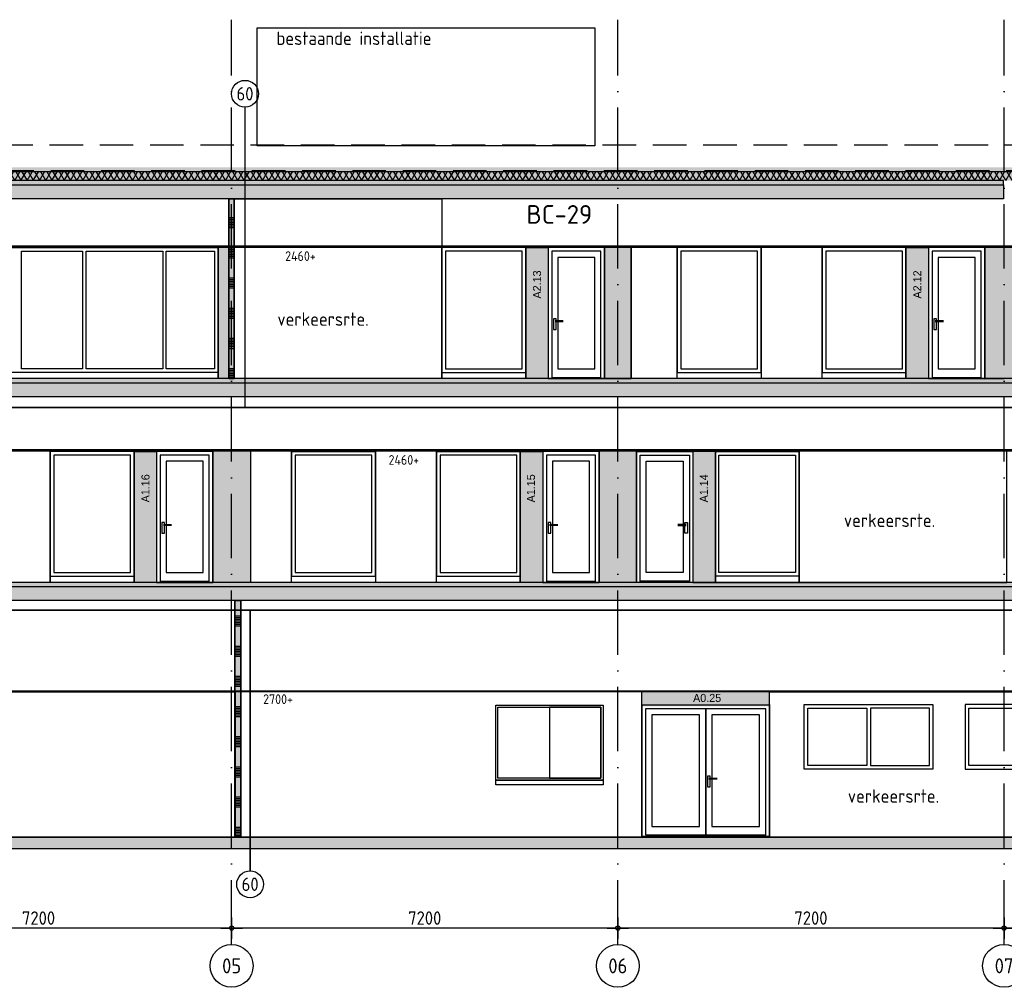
# Model space of a CAD drawing. Header units: millimetres. Extents: x -14070 to 121216, y 14949 to 85047.
# Tile 14 of 33: x 23274 to 41630, y 67007 to 85047. Entities that reach past the tile are written whole.
import ezdxf
from ezdxf.enums import TextEntityAlignment as Align

# ---------------------------------------------------------------- set-up
doc = ezdxf.new("R2010")
doc.units = ezdxf.units.MM
doc.header["$LTSCALE"] = 100
for name, pattern in [('ACAD_ISO10W100', [18, 12, -3, 0, -3]), ('gevels$0$ACAD_ISO10W100', [18, 12, -3, 0, -3]), ('HIDDEN2', [0.1875, 0.125, -0.0625])]:
    doc.linetypes.add(name, pattern=pattern)
doc.layers.get('Defpoints').update_dxf_attribs({"color": 181})
for name, color, linetype in [('A--L$7--_stramien', 1, 'Continuous'), ('A--L20--_bovenbouw', 8, 'Continuous'), ('A--L65--_beveiligingsinstallaties', 1, 'Continuous'), ('A--T$7--_stramien', 7, 'Continuous'), ('AM$1A---_MAATVOERING', 2, 'Continuous'), ('BURO_hoogtelijnen', 8, 'Continuous'), ('BURO_tekst', 7, 'Continuous'), ('Detail_arcering_rood', 1, 'Continuous'), ('Detail_beton', 4, 'Continuous'), ('Detail_isolatie', 1, 'Continuous'), ('Detail_prefabbeton', 4, 'Continuous'), ('gevels$0$A--L$7--_stramien', 1, 'Continuous')]:
    doc.layers.add(name, color=color, linetype=linetype)
for name, color, linetype, true_color in [('RAL 5007', 7, 'Continuous', 0x376b8c), ('SCHIJF', 7, 'Continuous', 0xb1c9df), ('signs', 7, 'Continuous', 0x5f76a8)]:
    doc.layers.add(name, color=color, linetype=linetype, true_color=true_color)
doc.styles.add('BRON maatvoering', font='isocp.shx')
doc.styles.add('BRON standaard', font='isocp.shx')
doc.styles.add('BURO maatvoering', font='isocp.shx')
doc.styles.add('MAAR_logotekst', font='DIN1451Com-Mittelschrift.ttf')
doc.styles.add('MAAR_stempel', font='LTe50146.ttf')
doc.dimstyles.new('BURO maatvoering 1-100', dxfattribs={"dimscale": 100, "dimtxt": 2.5, "dimasz": 1, "dimexe": 125, "dimexo": 0, "dimtad": 1, "dimdec": 0, "dimzin": 12, "dimdsep": 46, "dimtxsty": 'BRON maatvoering', "dimblk": 'BURO_maatvoeringssymbool_01', "dimcen": 2, "dimse1": 1, "dimse2": 1, "dimclrd": 1, "dimclrt": 7, "dimadec": 0, "dimazin": 0, "dimtfac": 1, "dimtdec": 0, "dimtix": 1, "dimtofl": 0, "dimtmove": 0, "dimatfit": 3, "dimldrblk": 'DOT', "dimfxl": 1, "dimtolj": 1, "dimtzin": 0, "dimarcsym": 0})
pattern_1 = [(17, (16831, 50166.948), (10.314982, 31.931044), [0, -32.64, -18.48, 0, -26.88]), (48, (16831, 50166.948), (-7.366232, 32.468733), [0, -32.32, 0, -32.96, 0, -26.56]), (71, (16831, 50166.948), (-19.164631, 26.905229), [0, -32, 0, -19.2, -26.32])]

# ---------------------------------------------------------------- blocks, each defined once
blk = doc.blocks.new('BURO_maatvoeringssymbool_01')
at = {"color": 1}
for p, q in [((0, -2), (0, 2)), ((-2, 0), (2, 0))]:
    blk.add_line(p, q, dxfattribs=at)
blk.add_circle((0, 0), 0.4, dxfattribs=at)
blk = doc.blocks.new('*D337')
at = {"layer": 'AM$1A---_MAATVOERING', "color": 1, "lineweight": -2, "transparency": 16777216}
blk.add_line((48725, 68111), (41725, 68111), dxfattribs=at)
at = {"layer": 'Defpoints', "color": 0, "transparency": 16777216}
for p in [(41625, 69307), (41625, 68111), (48825, 67807)]:
    blk.add_point(p, dxfattribs=at)
at = {"layer": 'AM$1A---_MAATVOERING', "color": 1, "lineweight": -2, "transparency": 16777216, "xscale": 100, "yscale": 100, "zscale": 100, "rotation": 180}
blk.add_blockref('BURO_maatvoeringssymbool_01', (41625, 68111), dxfattribs=at)
at = {"layer": 'AM$1A---_MAATVOERING', "color": 1, "lineweight": -2, "transparency": 16777216, "xscale": 100, "yscale": 100, "zscale": 100}
blk.add_blockref('BURO_maatvoeringssymbool_01', (48825, 68111), dxfattribs=at)
at = {"layer": 'AM$1A---_MAATVOERING', "color": 7, "transparency": 16777216, "insert": (45225, 68298), "char_height": 250, "attachment_point": 5, "style": 'BRON maatvoering'}
blk.add_mtext('\\A1;7200', dxfattribs=at)
blk = doc.blocks.new('_Dot')
at = {"color": 0, "linetype": 'ByBlock', "lineweight": -2}
blk.add_line((-0.5, 0), (-1, 0), dxfattribs=at)
at = {"color": 0, "linetype": 'ByBlock', "const_width": 0.5}
blk.add_lwpolyline([(-0.25, 0, 1), (0.25, 0, 1)], format="xyb", close=True, dxfattribs=at)
blk = doc.blocks.new('*D338')
at = {"layer": 'AM$1A---_MAATVOERING', "color": 1, "lineweight": -2, "transparency": 16777216}
blk.add_line((41525, 68111), (34525, 68111), dxfattribs=at)
at = {"layer": 'Defpoints', "color": 0, "transparency": 16777216}
for p in [(34425, 69307), (41625, 69307), (34425, 68111)]:
    blk.add_point(p, dxfattribs=at)
at = {"layer": 'AM$1A---_MAATVOERING', "color": 1, "lineweight": -2, "transparency": 16777216, "xscale": 100, "yscale": 100, "zscale": 100, "rotation": 180}
blk.add_blockref('BURO_maatvoeringssymbool_01', (34425, 68111), dxfattribs=at)
at = {"layer": 'AM$1A---_MAATVOERING', "color": 1, "lineweight": -2, "transparency": 16777216, "xscale": 100, "yscale": 100, "zscale": 100}
blk.add_blockref('BURO_maatvoeringssymbool_01', (41625, 68111), dxfattribs=at)
at = {"layer": 'AM$1A---_MAATVOERING', "color": 7, "transparency": 16777216, "insert": (38025, 68298), "char_height": 250, "attachment_point": 5, "style": 'BRON maatvoering'}
blk.add_mtext('\\A1;7200', dxfattribs=at)
blk = doc.blocks.new('*D339')
at = {"layer": 'AM$1A---_MAATVOERING', "color": 1, "lineweight": -2, "transparency": 16777216}
blk.add_line((34325, 68111), (27325, 68111), dxfattribs=at)
at = {"layer": 'Defpoints', "color": 0, "transparency": 16777216}
for p in [(27225, 69307), (34425, 69307), (27225, 68111)]:
    blk.add_point(p, dxfattribs=at)
at = {"layer": 'AM$1A---_MAATVOERING', "color": 1, "lineweight": -2, "transparency": 16777216, "xscale": 100, "yscale": 100, "zscale": 100, "rotation": 180}
blk.add_blockref('BURO_maatvoeringssymbool_01', (27225, 68111), dxfattribs=at)
at = {"layer": 'AM$1A---_MAATVOERING', "color": 1, "lineweight": -2, "transparency": 16777216, "xscale": 100, "yscale": 100, "zscale": 100}
blk.add_blockref('BURO_maatvoeringssymbool_01', (34425, 68111), dxfattribs=at)
at = {"layer": 'AM$1A---_MAATVOERING', "color": 7, "transparency": 16777216, "insert": (30825, 68298), "char_height": 250, "attachment_point": 5, "style": 'BRON maatvoering'}
blk.add_mtext('\\A1;7200', dxfattribs=at)
blk = doc.blocks.new('*D340')
at = {"layer": 'AM$1A---_MAATVOERING', "color": 1, "lineweight": -2, "transparency": 16777216}
blk.add_line((27125, 68111), (20125, 68111), dxfattribs=at)
at = {"layer": 'Defpoints', "color": 0, "transparency": 16777216}
for p in [(20025, 69307), (27225, 69307), (20025, 68111)]:
    blk.add_point(p, dxfattribs=at)
at = {"layer": 'AM$1A---_MAATVOERING', "color": 1, "lineweight": -2, "transparency": 16777216, "xscale": 100, "yscale": 100, "zscale": 100, "rotation": 180}
blk.add_blockref('BURO_maatvoeringssymbool_01', (20025, 68111), dxfattribs=at)
at = {"layer": 'AM$1A---_MAATVOERING', "color": 1, "lineweight": -2, "transparency": 16777216, "xscale": 100, "yscale": 100, "zscale": 100}
blk.add_blockref('BURO_maatvoeringssymbool_01', (27225, 68111), dxfattribs=at)
at = {"layer": 'AM$1A---_MAATVOERING', "color": 7, "transparency": 16777216, "insert": (23625, 68298), "char_height": 250, "attachment_point": 5, "style": 'BRON maatvoering'}
blk.add_mtext('\\A1;7200', dxfattribs=at)
blk = doc.blocks.new('AL_stramlab_01_P03_BV')
at = {"color": 2, "linetype": 'Continuous', "lineweight": -2}
blk.add_circle((0, 0), 500, dxfattribs=at)
at = {"color": 4, "linetype": 'Continuous', "lineweight": -2, "style": 'BRON standaard'}
blk.add_attdef('LABEL', text='', height=350, dxfattribs=at).set_placement((0, 0), align=Align.MIDDLE_CENTER)
blk = doc.blocks.new('65_brandscheiding_01_P03_BV')
at = {"color": 3, "linetype": 'Continuous', "lineweight": -2}
blk.add_circle((0, 0), 2.5, dxfattribs=at)
at = {"color": 4, "linetype": 'Continuous', "lineweight": -2, "style": 'BURO maatvoering'}
blk.add_attdef('BURO_BRSCH:MIN', text='', height=2.5, dxfattribs=at).set_placement((0, 0), align=Align.MIDDLE_CENTER)

msp = doc.modelspace()

# ---------------------------------------------------------------- hatches: boundary and pattern name
h = msp.add_hatch()
h.set_pattern_fill('GRAVEL', color=256, scale=5)
h.set_pattern_definition([(228.0128, (-31977.362, 203877.966), (-1016.0008633, -1143.0014045), [17.08605, -1691.525]), (184.9697, (-31988.792, 203865.266), (1524.0024653, 126.99910377), [29.32025, -2902.7]), (132.5104, (-32018.002, 203862.726), (1269.9990759, -1397.00136462), [20.6741, -2046.735]), (267.2737, (-32067.532, 203830.976), (126.99944854, 2539.99918267), [26.70025, -2643.32]), (292.8337, (-32068.802, 203804.306), (-635.00180278, 1524.0008665), [26.1817, -2591.99]), (357.2737, (-32058.642, 203780.176), (-2539.99918267, 126.99944854), [26.70025, -2643.32]), (37.6942, (-32031.972, 203778.906), (-1651.00104306, -1269.99886785), [35.3097, -3495.655]), (72.2553, (-32004.032, 203800.496), (889.00177827, 2794.0008103), [33.336, -3300.265]), (121.4296, (-31993.872, 203832.246), (-1016.00026176, 1650.998058), [26.79065, -2652.275]), (175.2364, (-32007.842, 203855.106), (1396.99890265, -126.99880814), [30.58565, -1498.695]), (222.3974, (-32038.322, 203857.646), (-1524.00004586, -1396.99818253), [39.5539, -3915.84]), (138.8141, (-31941.802, 203829.706), (-888.9994337, 761.99882786), [13.50025, -1336.53]), (171.4692, (-31951.962, 203838.596), (1650.99747978, -254.00064), [25.6841, -2542.73]), (225, (-31977.36, 203842.41), (-3e-14, -126.999913), [17.96045, -161.6445]), (203.1986, (-31986.252, 203857.646), (635.0021413, 254.0011137), [9.67205, -957.53]), (291.8014, (-31995.142, 203853.836), (-127.000089, 381.0002454), [13.6783, -670.24]), (30.9638, (-31990.062, 203841.136), (380.9995977, 254.000198), [22.216, -718.315]), (161.5651, (-31971.01, 203852.566), (254.000116, -126.999811), [16.06435, -385.545]), (16.3895, (-32068.802, 203853.836), (1270.0007007, 380.9992075), [22.5044, -2227.94]), (70.3462, (-32047.212, 203860.186), (-507.99858443, -1396.99802443), [18.87995, -1869.11]), (293.1986, (-31971.012, 203877.966), (-254.0011137, 635.0021413), [19.344, -947.86]), (343.6105, (-31963.392, 203860.186), (-1270.0007007, 380.9992075), [22.5044, -2227.94]), (339.444, (-32068.802, 203775.096), (-635.0007882, 253.9996918), [21.70175, -1063.385]), (294.7751, (-32048.482, 203767.476), (-634.9985202, 1396.9993513), [18.1836, -1800.18]), (66.8014, (-31969.742, 203750.966), (254.0011137, 635.0021413), [19.344, -947.86]), (17.354, (-31962.122, 203768.746), (-1651.0000891, -507.99923378), [21.28915, -2107.62]), (69.444, (-32031.972, 203750.966), (-253.9996918, -635.0007882), [10.8509, -1074.24]), (101.3099, (-31977.362, 203750.966), (-126.999373, 507.998373), [6.47575, -641.1]), (165.9638, (-31978.632, 203757.316), (381.000268, -126.99978), [26.1817, -497.4525]), (186.009, (-32004.032, 203763.666), (1269.99812722, 126.99970343), [24.26335, -2402.07]), (303.6901, (-31990.062, 203829.706), (-127.0000436, 253.999755), [18.3162, -439.589]), (353.1572, (-31979.902, 203814.466), (2159.00089283, -254.00113758), [31.97785, -3165.8]), (60.9454, (-31948.152, 203810.656), (-507.9988183, -888.9978805), [13.0754, -1294.47]), (90, (-31941.8, 203822.09), (-127, 127), [7.62, -119.38]), (120.2564, (-32006.572, 203767.476), (507.99892334, -888.9995516), [17.64335, -1746.695]), (48.0128, (-32015.462, 203782.716), (1016.0008633, 1143.0014045), [34.17215, -1674.44]), (0, (-31992.6, 203808.12), (127, 127), [33.02, -93.98]), (325.3048, (-31959.582, 203808.116), (-1269.99779955, 889.00008452), [20.0805, -1987.965]), (254.0546, (-31943.072, 203796.686), (-127.000324, -508.0012102), [18.49145, -906.085]), (207.646, (-31948.152, 203778.906), (-2412.99915245, -1270.00079874), [30.10725, -2980.625]), (175.4261, (-31974.822, 203764.936), (-1651.00038024, 126.99938556), [31.85145, -3153.29]), (175.4261, (-31974.822, 203764.936), (-1651.00038024, 126.99938556), [31.85145, -3153.29])])
h.paths.add_polyline_path([(61406, 82295.5), (61406, 82213.5), (1700.7, 82213.5), (1700.7, 82295.5)])
h.paths.add_polyline_path([(61395, 82213.5), (61395, 82295.5), (77864.1, 82295.5), (77864.1, 82213.5)])
at = {"layer": 'A--L20--_bovenbouw', "linetype": 'Continuous', "lineweight": -3}
for points in [[(27275, 78357), (27275, 81707), (27175, 81707), (27175, 78357)], [(27405, 69807), (27405, 74217), (27280, 74217), (27280, 69807)]]:
    msp.add_hatch(color=249, dxfattribs=at).paths.add_polyline_path(points, flags=0)
h = msp.add_hatch(dxfattribs=at)
h.set_pattern_fill('SWAND', color=1, scale=5, angle=90, style=0)
h.set_pattern_definition([(180, (27275, 78356.97), (-2e-12, -562.5), []), (180, (27275, 78388.2), (-2e-12, -562.5), []), (180, (27275, 78419.47), (-2e-12, -562.5), []), (180, (27275, 78450.7), (-2e-12, -562.5), []), (180, (27275, 78481.97), (-2e-12, -562.5), []), (180, (27275, 78513.2), (-2e-12, -562.5), []), (180, (27275, 78544.47), (-2e-12, -562.5), [])])
h.paths.add_polyline_path([(27275, 78357), (27275, 81707), (27175, 81707), (27175, 78357)], flags=0)
h = msp.add_hatch(dxfattribs=at)
h.set_pattern_fill('SWAND', color=1, scale=5, angle=90, style=0)
h.set_pattern_definition([(180, (27405, 69806.97), (-2e-12, -562.5), []), (180, (27405, 69838.2), (-2e-12, -562.5), []), (180, (27405, 69869.47), (-2e-12, -562.5), []), (180, (27405, 69900.7), (-2e-12, -562.5), []), (180, (27405, 69931.97), (-2e-12, -562.5), []), (180, (27405, 69963.2), (-2e-12, -562.5), []), (180, (27405, 69994.47), (-2e-12, -562.5), [])])
h.paths.add_polyline_path([(27405, 69807), (27405, 74217), (27280, 74217), (27280, 69807)], flags=0)
at = {"layer": 'Detail_arcering_rood'}
h = msp.add_hatch(dxfattribs=at)
h.set_pattern_fill('ISOLATIE', color=256, scale=100, style=0)
h.set_pattern_definition([(60, (-32068.8, 203750.97), (-86.60254, 50), []), (120, (-32068.8, 203750.97), (-86.60254, -50), [])])
h.paths.add_polyline_path([(61395, 82047), (61395, 82211.5), (77863.5, 82211.5), (77863.5, 82047)])
h.paths.add_polyline_path([(61399, 82211.5), (61399, 82047), (1700.7, 82047), (1700.7, 82211.5)])
h = msp.add_hatch(dxfattribs=at)
h.set_pattern_fill('BETON', color=256, scale=2, style=0)
h.set_pattern_definition(pattern_1)
h.paths.add_polyline_path([(41615, 81967), (41615, 82047), (1700.7, 82047), (1700.7, 81707), (1850.7, 81707), (1850.7, 81967)])
h = msp.add_hatch(dxfattribs=at)
h.set_pattern_fill('PREFB', color=256, scale=2, style=0)
h.set_pattern_definition([(45, (41146.535, 216930.966), (-27.1529, 27.1529), []), (17, (41146.535, 216930.966), (10.314982, 31.9310436), [0, -32.64, -18.48, 0, -26.88]), (48, (41146.535, 216930.966), (-7.3662316, 32.468733), [0, -32.32, 0, -32.96, 0, -26.56]), (71, (41146.535, 216930.966), (-19.164631, 26.9052286), [0, -32, 0, -192, -26.32])])
h.paths.add_polyline_path([(41615, 81707), (1850.7, 81707), (1850.7, 81967), (41615, 81967)])
h = msp.add_hatch(dxfattribs=at)
h.set_pattern_fill('BETON', color=256, scale=2, style=0)
h.set_pattern_definition(pattern_1)
h.paths.add_polyline_path([(78014.7, 78357), (5000, 78357), (5000, 78277), (78014.7, 78277)])
h = msp.add_hatch(dxfattribs=at)
h.set_pattern_fill('PREFB', color=256, scale=2, style=0)
h.set_pattern_definition([(45, (43204.825, 213240.966), (-27.1529, 27.1529), []), (17, (43204.825, 213240.966), (10.314982, 31.9310436), [0, -32.64, -18.48, 0, -26.88]), (48, (43204.825, 213240.966), (-7.3662316, 32.468733), [0, -32.32, 0, -32.96, 0, -26.56]), (71, (43204.825, 213240.966), (-19.164631, 26.9052286), [0, -32, 0, -192, -26.32])])
h.paths.add_polyline_path([(78014.7, 78017), (5000, 78017), (5000, 78277), (78014.7, 78277)])
h = msp.add_hatch(dxfattribs=at)
h.set_pattern_fill('BETON', color=256, scale=2, style=0)
h.set_pattern_definition([(17, (16831, 46366.948), (10.314982, 31.931044), [0, -32.64, -18.48, 0, -26.88]), (48, (16831, 46366.948), (-7.366232, 32.468733), [0, -32.32, 0, -32.96, 0, -26.56]), (71, (16831, 46366.948), (-19.164631, 26.905229), [0, -32, 0, -19.2, -26.32])])
h.paths.add_polyline_path([(78014.7, 74557), (5000, 74557), (5000, 74477), (78014.7, 74477)])
h = msp.add_hatch(dxfattribs=at)
h.set_pattern_fill('PREFB', color=256, scale=2, style=0)
h.set_pattern_definition([(45, (43204.825, 209440.966), (-27.1529, 27.1529), []), (17, (43204.825, 209440.966), (10.314982, 31.9310436), [0, -32.64, -18.48, 0, -26.88]), (48, (43204.825, 209440.966), (-7.3662316, 32.468733), [0, -32.32, 0, -32.96, 0, -26.56]), (71, (43204.825, 209440.966), (-19.164631, 26.9052286), [0, -32, 0, -192, -26.32])])
h.paths.add_polyline_path([(78014.7, 74217), (5000, 74217), (5000, 74477), (78014.7, 74477)])
h = msp.add_hatch(dxfattribs=at)
h.set_pattern_fill('BETON', color=256, scale=2, style=0)
h.set_pattern_definition([(17, (16541, 50166.948), (10.314982, 31.931044), [0, -32.64, -18.48, 0, -26.88]), (48, (16541, 50166.948), (-7.366232, 32.468733), [0, -32.32, 0, -32.96, 0, -26.56]), (71, (16541, 50166.948), (-19.164631, 26.905229), [0, -32, 0, -19.2, -26.32])])
h.paths.add_polyline_path([(18183, 69807), (18183, 69587), (64020, 69587), (64020, 69107), (64570, 69107), (64570, 69587), (70025, 69587), (70025, 69107), (70575, 69107), (70575, 69587), (77664.7, 69587), (77664.7, 69007), (78214.7, 69007), (78214.7, 69507), (78014.7, 69507), (78014.7, 69807)])
at = {"layer": 'RAL 5007', "true_color": 0x376b8c}
h = msp.add_hatch(color=147, dxfattribs=at)
h.dxf.hatch_style = 1
h.paths.add_polyline_path([(26975, 80807), (27175, 80807), (27175, 78357), (26975, 78357)])
h = msp.add_hatch(color=147, dxfattribs=at)
h.dxf.hatch_style = 1
h.paths.add_polyline_path([(34175, 80807), (34675, 80807), (34675, 78357), (34175, 78357)])
h = msp.add_hatch(color=147, dxfattribs=at)
h.dxf.hatch_style = 1
h.paths.add_polyline_path([(41265, 80797), (41985, 80807), (41985, 78357), (41265, 78347)])
h = msp.add_hatch(color=147, dxfattribs=at)
h.dxf.hatch_style = 1
h.paths.add_polyline_path([(26875, 77007), (27575, 77007), (27575, 74557), (26875, 74557)])
h = msp.add_hatch(color=147, dxfattribs=at)
h.dxf.hatch_style = 1
h.paths.add_polyline_path([(34075, 77007), (34775, 77007), (34775, 74557), (34075, 74557)])

# ---------------------------------------------------------------- linework, layer by layer
for points in [[(27702.5, 84897), (33996, 84897), (33996, 82697), (27702.5, 82697)], [(41615, 81967), (41615, 82047), (1700.7, 82047), (1700.7, 81707), (1850.7, 81707), (1850.7, 81967), (41615, 81967)], [(27275, 78357), (27175, 78357), (27175, 81707), (27275, 81707)], [(27175, 81707), (31143, 81707), (31143, 78357), (27175, 78357)], [(70675, 80827), (12875, 80827), (12875, 80807), (70675, 80807)], [(26975, 78471), (21743, 78471), (21743, 80797), (26975, 80797)], [(26975, 80807), (26975, 80807), (26975, 78357), (26975, 78357)], [(31143, 80827), (32707, 80827), (32707, 78357), (31143, 78357)], [(31143, 78471), (32707, 78471), (32707, 80797), (31143, 80797)], [(32707, 80797), (33125, 80797), (33125, 78357), (32707, 78357)], [(34175, 80797), (33125, 80797), (33125, 78357), (34175, 78357)], [(34175, 80807), (34175, 80807), (34175, 78357), (34175, 78357)], [(34175, 78357), (34675, 78357), (34675, 80807), (34175, 80807)], [(35533, 80827), (37097, 80827), (37097, 78357), (35533, 78357)], [(35533, 78471), (37097, 78471), (37097, 80797), (35533, 80797)], [(38233, 80827), (39797, 80827), (39797, 78357), (38233, 78357)], [(38233, 78471), (39797, 78471), (39797, 80797), (38233, 80797)], [(39797, 80797), (40215, 80797), (40215, 78357), (39797, 78357)], [(41265, 80797), (40215, 80797), (40215, 78357), (41265, 78357)], [(41265, 80807), (41265, 80807), (41265, 78357), (41265, 78357)], [(41265, 80807), (41265, 80807), (41265, 78357), (41265, 78357)], [(78014.7, 78357), (5000, 78357), (5000, 78277), (78014.7, 78277)], [(70755, 77027), (5000, 77027), (5000, 77007), (70755, 77007)], [(23843, 74557), (20075, 74557), (20075, 77007), (23843, 77007)], [(23843, 77027), (25407, 77027), (25407, 74557), (23843, 74557)], [(23843, 74671), (25407, 74671), (25407, 76997), (23843, 76997)], [(25407, 76997), (25825, 76997), (25825, 74557), (25407, 74557)], [(26875, 76997), (25825, 76997), (25825, 74557), (26875, 74557)], [(26875, 77007), (26875, 77007), (26875, 74557), (26875, 74557)], [(28343, 74671), (29907, 74671), (29907, 76997), (28343, 76997)], [(28343, 76997), (29907, 76997), (29907, 74557), (28343, 74557)], [(31043, 74671), (32607, 74671), (32607, 76997), (31043, 76997)], [(31043, 76997), (32607, 76997), (32607, 74557), (31043, 74557)], [(32607, 76997), (33025, 76997), (33025, 74557), (32607, 74557)], [(34075, 76997), (33025, 76997), (33025, 74557), (34075, 74557)], [(34075, 77007), (34775, 77007), (34775, 74557), (34075, 74557)], [(34075, 77007), (34075, 77007), (34075, 74557), (34075, 74557)], [(34775, 77007), (34775, 77007), (34775, 74557), (34775, 74557)], [(34775, 76997), (35825, 76997), (35825, 74557), (34775, 74557)], [(36243, 76997), (35825, 76997), (35825, 74557), (36243, 74557)], [(37807, 77027), (36243, 77027), (36243, 74557), (37807, 74557)], [(37807, 74671), (36243, 74671), (36243, 76997), (37807, 76997)], [(37807, 74557), (41675, 74557), (41675, 77007), (37807, 77007)], [(78014.7, 74557), (5000, 74557), (5000, 74477), (78014.7, 74477)], [(19575, 72517), (27292.5, 72517), (27292.5, 69807), (19575, 69807)], [(37250, 72517), (53200, 72517), (53200, 69807), (37250, 69807)], [(37250, 72517), (53200, 72517), (53200, 69807), (37250, 69807)], [(32150, 72267), (34150, 72267), (34150, 70867), (32150, 70867)], [(37250, 72267), (34875, 72267), (34875, 69827), (37250, 69827)], [(37250, 72277), (37250, 72277), (37250, 69827), (37250, 69827)], [(37250, 72277), (37250, 72277), (37250, 69827), (37250, 69827)], [(37900, 72277), (40300, 72277), (40300, 71077), (37900, 71077)], [(40900, 71077), (43300, 71077), (43300, 72277), (40900, 72277)], [(32150, 70867), (34150, 70867), (34150, 70783), (32150, 70783)]]:
    msp.add_lwpolyline(points, close=True)
at = {"color": 1}
for points in [[(23307, 80730), (24443, 80730), (24443, 78538), (23307, 78538)], [(24510, 80730), (25940, 80730), (25940, 78538), (24510, 78538)], [(26007, 80730), (26908, 80730), (26908, 78538), (26007, 78538)], [(32640, 80730), (31210, 80730), (31210, 78538), (32640, 78538)], [(34108, 80730), (33192, 80730), (33192, 78357), (34108, 78357)], [(34108, 80730), (33192, 80730), (33192, 78377), (34108, 78377)], [(33994, 80616), (33306, 80616), (33306, 78538), (33994, 78538)], [(37030, 80730), (35600, 80730), (35600, 78538), (37030, 78538)], [(39730, 80730), (38300, 80730), (38300, 78538), (39730, 78538)], [(41198, 80730), (40282, 80730), (40282, 78357), (41198, 78357)], [(41198, 80730), (40282, 80730), (40282, 78377), (41198, 78377)], [(41084, 80616), (40396, 80616), (40396, 78538), (41084, 78538)], [(25340, 76930), (23910, 76930), (23910, 74738), (25340, 74738)], [(26808, 76930), (25892, 76930), (25892, 74557), (26808, 74557)], [(26808, 76930), (25892, 76930), (25892, 74577), (26808, 74577)], [(29840, 76930), (28410, 76930), (28410, 74738), (29840, 74738)], [(32540, 76930), (31110, 76930), (31110, 74738), (32540, 74738)], [(34008, 76930), (33092, 76930), (33092, 74557), (34008, 74557)], [(34008, 76930), (33092, 76930), (33092, 74577), (34008, 74577)], [(34842, 76930), (35758, 76930), (35758, 74557), (34842, 74557)], [(34842, 76930), (35758, 76930), (35758, 74577), (34842, 74577)], [(36310, 76930), (37740, 76930), (37740, 74738), (36310, 74738)], [(26694, 76816), (26006, 76816), (26006, 74738), (26694, 74738)], [(33894, 76816), (33206, 76816), (33206, 74738), (33894, 74738)], [(34956, 76816), (35644, 76816), (35644, 74738), (34956, 74738)], [(32190, 72227), (34110, 72227), (34110, 70907), (32190, 70907)], [(34110, 72227), (33150, 72227), (33150, 70907), (34110, 70907)], [(36062.5, 72200), (34942, 72200), (34942, 69847), (36062.5, 69847)], [(37183, 72200), (36062.5, 72200), (36062.5, 69827), (37183, 69827)], [(37183, 72200), (36062.5, 72200), (36062.5, 69847), (37183, 69847)], [(37967, 72210), (39066.5, 72210), (39066.5, 71144), (37967, 71144)], [(39133.5, 71144), (40233, 71144), (40233, 72210), (39133.5, 72210)], [(40967, 72210), (42066.5, 72210), (42066.5, 71144), (40967, 71144)], [(35948.5, 72086), (35056, 72086), (35056, 70008), (35948.5, 70008)], [(37069, 72086), (36176.5, 72086), (36176.5, 70008), (37069, 70008)]]:
    msp.add_lwpolyline(points, close=True, dxfattribs=at)
for points in [[(33274.6, 79435.7), (33274.6, 79471.9), (33224.6, 79471.9), (33224.6, 79271.9), (33274.6, 79271.9), (33274.6, 79415.7)], [(33253.5, 79435.7), (33403.5, 79435.7)], [(33403.5, 79415.7), (33253.5, 79415.7)], [(40364.6, 79435.7), (40364.6, 79471.9), (40314.6, 79471.9), (40314.6, 79271.9), (40364.6, 79271.9), (40364.6, 79415.7)], [(40343.5, 79435.7), (40493.5, 79435.7)], [(40493.5, 79415.7), (40343.5, 79415.7)], [(25974.6, 75635.7), (25974.6, 75671.9), (25924.6, 75671.9), (25924.6, 75471.9), (25974.6, 75471.9), (25974.6, 75615.7)], [(25953.5, 75635.7), (26103.5, 75635.7)], [(33174.6, 75635.7), (33174.6, 75671.9), (33124.6, 75671.9), (33124.6, 75471.9), (33174.6, 75471.9), (33174.6, 75615.7)], [(33153.5, 75635.7), (33303.5, 75635.7)], [(35696.5, 75635.7), (35546.5, 75635.7)], [(35675.4, 75635.7), (35675.4, 75671.9), (35725.4, 75671.9), (35725.4, 75471.9), (35675.4, 75471.9), (35675.4, 75615.7)], [(26103.5, 75615.7), (25953.5, 75615.7)], [(33303.5, 75615.7), (33153.5, 75615.7)], [(35546.5, 75615.7), (35696.5, 75615.7)], [(69191, 72517), (12475, 72517), (12475, 72537), (69191, 72537)], [(36145.1, 70905.7), (36145.1, 70941.9), (36095.1, 70941.9), (36095.1, 70741.9), (36145.1, 70741.9), (36145.1, 70885.7)], [(36124, 70905.7), (36274, 70905.7)], [(36274, 70885.7), (36124, 70885.7)]]:
    msp.add_lwpolyline(points)
at = {"color": 2}
for points in [[(26875, 77007), (27575, 77007), (27575, 74557), (26875, 74557)], [(34075, 77007), (34775, 77007), (34775, 74557), (34075, 74557)]]:
    msp.add_lwpolyline(points, close=True, dxfattribs=at)
at = {"elevation": 0}
for points in [[(27392.5, 69807), (27292.5, 69807), (27292.5, 74217), (27392.5, 74217)], [(27392.5, 69807), (34875, 69807), (34875, 72517), (27392.5, 72517)]]:
    msp.add_lwpolyline(points, close=True, dxfattribs=at)
at = {"color": 60}
msp.add_solid([(77873.7, 82295), (1700.7, 82295), (77873.7, 82047), (1700.7, 82047)], dxfattribs=at)
at = {"layer": 'A--L$7--_stramien', "color": 1, "linetype": 'ACAD_ISO10W100', "lineweight": -3}
for p, q in [((27225, 67807), (27225, 70807)), ((34425, 67807), (34425, 70807)), ((41625, 67807), (41625, 70807))]:
    msp.add_line(p, q, dxfattribs=at)
at = {"layer": 'A--L20--_bovenbouw', "color": 2, "linetype": 'Continuous', "lineweight": -3}
for p, q in [((27275, 81707), (27175, 81707)), ((27175, 81707), (27175, 78357)), ((27275, 78357), (27275, 81707)), ((27175, 78357), (27275, 78357)), ((27405, 74217), (27280, 74217)), ((27280, 74217), (27280, 69807)), ((27405, 69807), (27405, 74217)), ((27280, 69807), (27405, 69807))]:
    msp.add_line(p, q, dxfattribs=at)
at = {"layer": 'A--L65--_beveiligingsinstallaties', "color": 1, "linetype": 'ACAD_ISO10W100', "ltscale": 0.3, "true_color": 0xf50004, "const_width": 30}
for points in [[(27473.7, 77814.6), (27473.7, 83415.6)], [(79382.6, 77814.6), (4317.4, 77814.6)], [(79382.6, 74040.8), (4317.4, 74040.8)], [(27569.6, 69168.1), (27569.6, 74040.8)]]:
    msp.add_lwpolyline(points, dxfattribs=at)
at = {"layer": 'BURO_hoogtelijnen', "linetype": 'HIDDEN2', "ltscale": 50}
for p, q in [((106016.8, 82707), (-2875, 82707)), ((106016.8, 82707), (-2875, 82707)), ((77914.7, 82227), (-2875, 82227)), ((106016.8, 78357), (-2875, 78357)), ((106016.8, 74557), (-2875, 74557)), ((-2875, 69807), (106016.8, 69807))]:
    msp.add_line(p, q, dxfattribs=at)
at = {"layer": 'Defpoints'}
msp.add_line((106016.8, 69807), (-2875, 69807), dxfattribs=at)
msp.add_line((106016.8, 69807), (-2875, 69807), dxfattribs=at)
at = {"layer": 'Detail_beton'}
msp.add_lwpolyline([(18378.5, 69807), (78014.7, 69807), (78014.7, 69507), (78214.7, 69507), (78214.7, 69007), (77664.7, 69007), (77664.7, 69587), (70575, 69587), (70575, 69107), (70025, 69107), (70025, 69587), (64570, 69587), (64570, 69107), (64020, 69107), (64020, 69587), (18244.5, 69587)], dxfattribs=at)
at = {"layer": 'Detail_isolatie'}
msp.add_line((77914.7, 82211.5), (1700.7, 82211.5), dxfattribs=at)
at = {"layer": 'Detail_prefabbeton'}
for points in [[(41615, 81707), (1850.7, 81707), (1850.7, 81967), (41615, 81967)], [(78014.7, 78017), (5000, 78017), (5000, 78277), (78014.7, 78277)], [(78014.7, 74217), (5000, 74217), (5000, 74477), (78014.7, 74477)]]:
    msp.add_lwpolyline(points, close=True, dxfattribs=at)
at = {"layer": 'gevels$0$A--L$7--_stramien', "color": 1, "linetype": 'gevels$0$ACAD_ISO10W100', "lineweight": -3}
for p, q in [((27225, 67807), (27225, 85047)), ((34425, 67807), (34425, 85047)), ((41625, 67807), (41625, 85047))]:
    msp.add_line(p, q, dxfattribs=at)
at = {"layer": 'RAL 5007', "color": 2}
for points in [[(26975, 80807), (27175, 80807), (27175, 78357), (26975, 78357)], [(34175, 80807), (34675, 80807), (34675, 78357), (34175, 78357)], [(41265, 80797), (41985, 80807), (41985, 78357), (41265, 78347)]]:
    msp.add_lwpolyline(points, close=True, dxfattribs=at)
at = {"layer": 'SCHIJF'}
for points in [[(32707, 80797), (33125, 80797), (32707, 78357), (33125, 78357)], [(39797, 80797), (40215, 80797), (39797, 78357), (40215, 78357)], [(25407, 76997), (25825, 76997), (25407, 74557), (25825, 74557)], [(32607, 76997), (33025, 76997), (32607, 74557), (33025, 74557)], [(35825, 76997), (36243, 76997), (35825, 74557), (36243, 74557)], [(34875, 72247), (34875, 72517), (37250, 72247), (37250, 72517)]]:
    msp.add_solid(points, dxfattribs=at)

# ---------------------------------------------------------------- block references
at = {"layer": 'A--L65--_beveiligingsinstallaties', "color": 1, "linetype": 'Continuous', "lineweight": -3, "xscale": 100, "yscale": 100, "zscale": 100}
for p in [(27473.7, 83665.6), (27569.6, 68927.7)]:
    msp.add_blockref('65_brandscheiding_01_P03_BV', p, dxfattribs=at).add_auto_attribs({'BURO_BRSCH:MIN': '60'})
at = {"layer": 'A--T$7--_stramien', "color": 7, "linetype": 'Continuous', "lineweight": -3, "xscale": 0.8, "yscale": 0.8, "zscale": 0.8}
for p, values in [((27225, 67407), {'LABEL': '05'}), ((34425, 67407), {'LABEL': '06'}), ((41625, 67407), {'LABEL': '07'})]:
    msp.add_blockref('AL_stramlab_01_P03_BV', p, dxfattribs=at).add_auto_attribs(values)

# ---------------------------------------------------------------- texts
at = {"layer": 'BURO_tekst', "color": 2, "style": 'BRON standaard'}
for s, p in [('bestaande installatie', (28061, 84576)), ('verkeersrte.', (28078, 79340)), ('verkeersrte.', (38639, 75589)), ('verkeersrte.', (38713, 70448))]:
    msp.add_text(s, height=250, dxfattribs=at).set_placement(p)
at = {"layer": 'BURO_tekst', "color": 1, "linetype": 'ACAD_ISO10W100', "ltscale": 0.3, "true_color": 0xf50004, "style": 'MAAR_logotekst'}
msp.add_text('BC-29', height=350, dxfattribs=at).set_placement((32721.8, 81241.5))
at = {"layer": 'BURO_tekst', "color": 1, "style": 'BRON standaard'}
for s, p in [('2460+', (28223, 80549.2)), ('2460+', (30150, 76749.2)), ('2700+', (27812.6, 72289.2))]:
    msp.add_text(s, height=180, dxfattribs=at).set_placement(p)
at = {"layer": 'signs', "style": 'MAAR_stempel'}
for s, p in [('A2.13', (32993.4, 79848)), ('A2.12', (40083.4, 79848)), ('A1.16', (25693.4, 76048)), ('A1.15', (32879.8, 76048)), ('A1.14', (36103.5, 76048))]:
    msp.add_text(s, height=150, rotation=90, dxfattribs=at).set_placement(p)
msp.add_text('A0.25', height=150, dxfattribs=at).set_placement((35827.6, 72326.6))

# ---------------------------------------------------------------- dimensions: what is measured, and where the dimension line sits
at = {"layer": 'AM$1A---_MAATVOERING'}
for base, p1, p2, picture, middle in [((20025, 68110.6), (27225, 69307), (20025, 69307), '*D340', (23625, 68298.1)), ((27225, 68110.6), (34425, 69307), (27225, 69307), '*D339', (30825, 68298.1)), ((34425, 68110.6), (41625, 69307), (34425, 69307), '*D338', (38025, 68298.1)), ((41625, 68110.6), (48825, 67807), (41625, 69307), '*D337', (45225, 68298.1))]:
    dim = msp.add_linear_dim(base=base, p1=p1, p2=p2, angle=180, dimstyle='BURO maatvoering 1-100', override={"dimtmove": 1}, dxfattribs=at)
    dim.commit()
    dim.dimension.update_dxf_attribs({"geometry": picture, "text_midpoint": middle})

doc.saveas('drawing.dxf')
